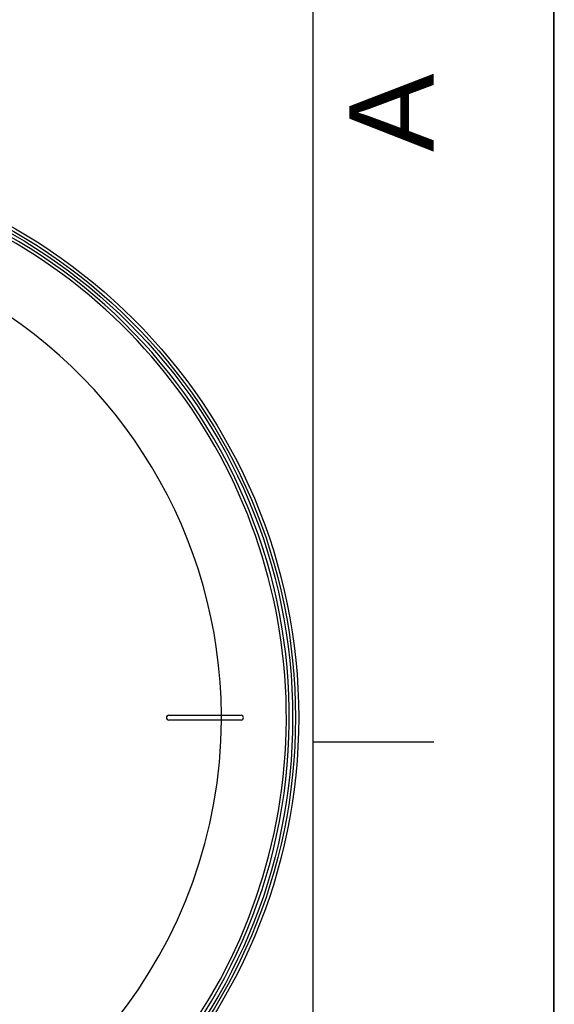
# Model space of a CAD drawing. Header units: millimetres. Extents: x 0 to 297, y 0 to 210.
# Tile 23 of 24: x 275 to 297, y 147 to 188. Entities that reach past the tile are written whole.
import ezdxf

# ---------------------------------------------------------------- set-up
doc = ezdxf.new("R2010")
doc.units = ezdxf.units.MM
doc.header["$LTSCALE"] = 16.335
doc.layers.get('0').update_dxf_attribs({"linetype": 'CONTINUOUS'})
doc.layers.add('08_SURFACES', color=7, linetype='CONTINUOUS')
doc.styles.add('TEXTSTYLE_2', font='arial.ttf')

# ---------------------------------------------------------------- blocks, each defined once
blk = doc.blocks.new('MARGEA4_BL0', base_point=(148.514, 105.014))
at = {"color": 7, "linetype": 'Continuous'}
for p, q in [((297.014, 0.014), (297.014, 210.014)), ((297.014, 0.014), (297.014, 210.014)), ((287.014, 10.014), (287.014, 200.014)), ((292.014, 157.514), (287.014, 157.514))]:
    blk.add_line(p, q, dxfattribs=at)
at = {"color": 2, "linetype": 'Continuous', "style": 'TEXTSTYLE_2', "oblique": 0}
blk.add_text('A', height=3.5, rotation=90, dxfattribs=at).set_placement((292.014, 182.014))

msp = doc.modelspace()

# ---------------------------------------------------------------- linework, layer by layer
at = {"color": 7, "linetype": 'Continuous'}
for p, q in [((297, 0), (297, 210)), ((297.014, 0.014), (297.014, 200.014))]:
    msp.add_line(p, q, dxfattribs=at)
for radius in [23.39, 23.14]:
    msp.add_circle((263.018, 158.531), radius, dxfattribs=at)
at = {"color": 9, "linetype": 'Continuous'}
msp.add_circle((263.018, 158.531), 23.258, dxfattribs=at)
at = {"color": 7, "linetype": 'Continuous'}
msp.add_arc((263.018, 158.531), 23, 262.157, 262.0955, dxfattribs=at)
at = {"color": 9, "linetype": 'Continuous'}
msp.add_arc((263.018, 158.531), 22.878, 278.866, 66.4127, dxfattribs=at)
at = {"layer": '08_SURFACES', "color": 7, "linetype": 'Continuous'}
for p, q in [((281.018, 158.631), (284.018, 158.631)), ((284.018, 158.431), (281.018, 158.431))]:
    msp.add_line(p, q, dxfattribs=at)
at = {"layer": '08_SURFACES', "color": 9, "linetype": 'Continuous'}
for radius, start, end in [(20.184, 0.2839, 61.7481), (20.193, 359.7163, 0.2837), (20.184, 282.7501, 359.7161)]:
    msp.add_arc((263.018, 158.531), radius, start, end, dxfattribs=at)
at = {"layer": '08_SURFACES', "color": 7, "linetype": 'Continuous'}
for centre, start, end in [((281.018, 158.531), 90, 270), ((284.018, 158.531), 270, 90)]:
    msp.add_arc(centre, 0.1, start, end, dxfattribs=at)

# ---------------------------------------------------------------- block references
at = {"color": 2, "linetype": 'Continuous'}
msp.add_blockref('MARGEA4_BL0', (148.514, 105.014), dxfattribs=at)

doc.saveas('drawing.dxf')
